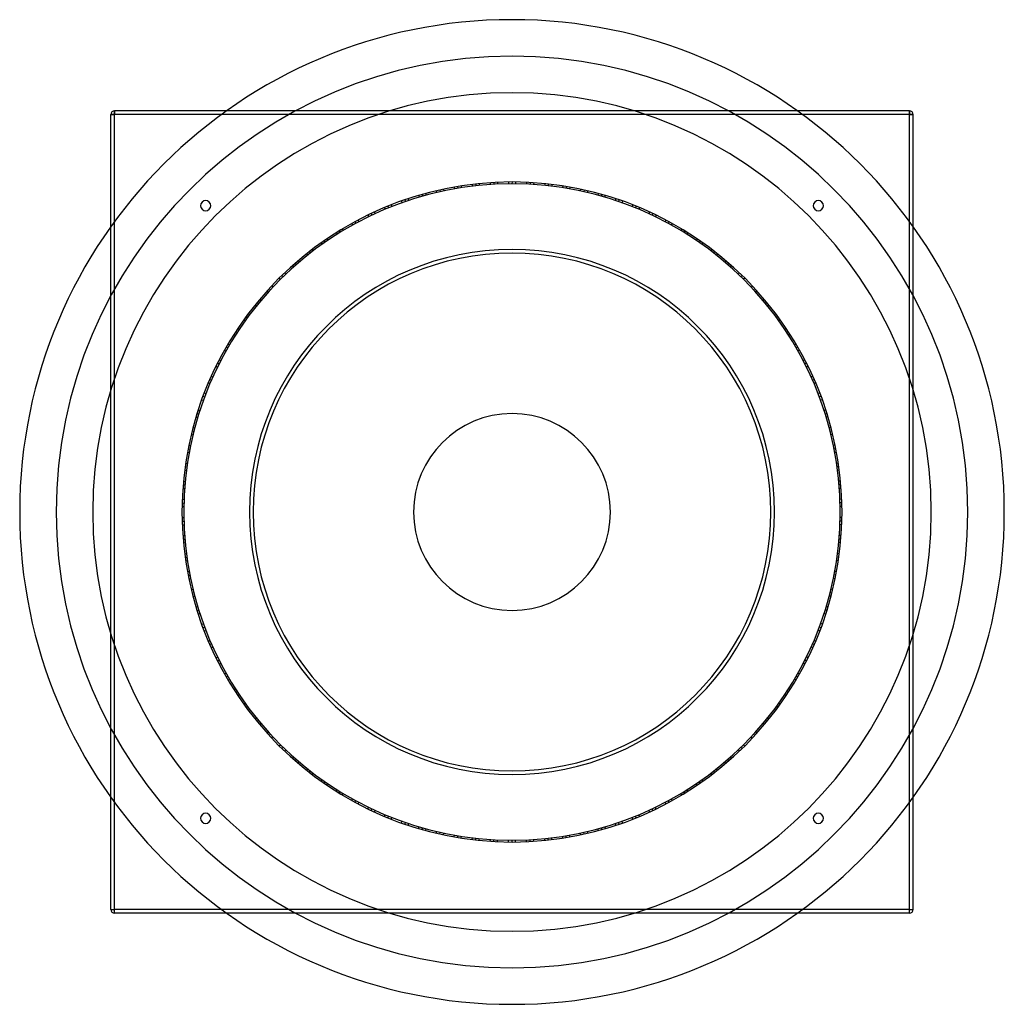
# Model space of a CAD drawing. Header units: millimetres. Extents: x -675 to 675, y -675 to 675.
import ezdxf

# ---------------------------------------------------------------- set-up
doc = ezdxf.new("R2010")
doc.units = ezdxf.units.MM
doc.layers.add('HIDDEN', color=7, linetype='Continuous')
doc.layers.add('THICK', color=7, linetype='Continuous')

msp = doc.modelspace()

# ---------------------------------------------------------------- linework, layer by layer
at = {"layer": 'HIDDEN'}
for p, q in [((-550, 545), (-545, 545)), ((-550, 545), (-550, 545)), ((-545, 550), (-545, 550)), ((-545, 545), (-545, 550)), ((-545, -545), (-545, 545)), ((545, 545), (-545, 545)), ((398.2, 545), (-398.2, 545)), ((391.3, 550), (-391.3, 550)), ((545, 550), (545, 550)), ((545, 545), (545, 550)), ((545, -545), (545, 545)), ((545, 545), (550, 545)), ((550, 545), (550, 545)), ((-74.5, 446.3), (-74.1, 443.9)), ((-74.5, 446.3), (-74.1, 443.9)), ((-74.5, 446.3), (-74.1, 443.9)), ((-74.5, 446.3), (-74.1, 443.9)), ((-74.5, 446.3), (-74.1, 443.9)), ((-74.5, 446.3), (-74.1, 443.9)), ((-69.5, 447.1), (-69.4, 444.6)), ((-69.5, 447.1), (-69.4, 444.6)), ((-54.8, 449.2), (-54.4, 446.7)), ((-54.8, 449.2), (-54.4, 446.7)), ((-54.8, 449.2), (-54.4, 446.7)), ((-49.7, 449.8), (-49.6, 447.3)), ((-49.7, 449.8), (-49.6, 447.3)), ((-49.7, 449.8), (-49.6, 447.3)), ((-49.7, 449.8), (-49.6, 447.3)), ((-44.8, 450.3), (-44.6, 447.8)), ((-44.8, 450.3), (-44.6, 447.8)), ((-44.8, 450.3), (-44.6, 447.8)), ((-29.9, 451.5), (-29.8, 449)), ((-29.9, 451.5), (-29.8, 449)), ((-24.9, 451.8), (-24.8, 449.3)), ((-24.9, 451.8), (-24.8, 449.3)), ((-24.9, 451.8), (-24.8, 449.3)), ((-24.9, 451.8), (-24.8, 449.3)), ((-24.9, 451.8), (-24.8, 449.3)), ((-24.9, 451.8), (-24.8, 449.3)), ((-19.9, 452.1), (-20.1, 449.6)), ((-19.9, 452.1), (-20.1, 449.6)), ((-5, 452.5), (-4.9, 450)), ((-5, 452.5), (-4.9, 450)), ((-5, 452.5), (-4.9, 450)), ((0, 452.5), (-0.1, 450)), ((0, 452.5), (-0.1, 450)), ((0, 452.5), (-0.1, 450)), ((0, 452.5), (-0.1, 450)), ((5, 452.5), (4.9, 450)), ((5, 452.5), (4.9, 450)), ((5, 452.5), (4.9, 450)), ((20, 452.1), (19.8, 449.6)), ((20, 452.1), (19.8, 449.6)), ((24.9, 451.8), (24.8, 449.3)), ((24.9, 451.8), (24.8, 449.3)), ((24.9, 451.8), (24.8, 449.3)), ((24.9, 451.8), (24.8, 449.3)), ((24.9, 451.8), (24.8, 449.3)), ((24.9, 451.8), (24.8, 449.3)), ((29.9, 451.5), (29.5, 449)), ((29.9, 451.5), (29.5, 449)), ((44.8, 450.3), (44.6, 447.8)), ((44.8, 450.3), (44.6, 447.8)), ((44.8, 450.3), (44.6, 447.8)), ((49.8, 449.7), (49.4, 447.3)), ((49.8, 449.7), (49.4, 447.3)), ((49.8, 449.7), (49.4, 447.3)), ((49.8, 449.7), (49.4, 447.3)), ((54.8, 449.2), (54.4, 446.7)), ((54.8, 449.2), (54.4, 446.7)), ((54.8, 449.2), (54.4, 446.7)), ((69.6, 447.1), (69.2, 444.7)), ((69.6, 447.1), (69.2, 444.7)), ((74.5, 446.3), (74.1, 443.9)), ((74.5, 446.3), (74.1, 443.9)), ((74.5, 446.3), (74.1, 443.9)), ((74.5, 446.3), (74.1, 443.9)), ((74.5, 446.3), (74.1, 443.9)), ((74.5, 446.3), (74.1, 443.9)), ((-127.9, 434), (-127.2, 431.6)), ((-127.9, 434), (-127.2, 431.6)), ((-123.1, 435.4), (-122.4, 433)), ((-123.1, 435.4), (-122.4, 433)), ((-123.1, 435.4), (-122.4, 433)), ((-123.1, 435.4), (-122.4, 433)), ((-123.1, 435.4), (-122.4, 433)), ((-123.1, 435.4), (-122.4, 433)), ((-118.3, 436.8), (-117.9, 434.3)), ((-118.3, 436.8), (-117.9, 434.3)), ((-103.8, 440.4), (-103.2, 438)), ((-103.8, 440.4), (-103.2, 438)), ((-103.8, 440.4), (-103.2, 438)), ((-98.9, 441.6), (-98.5, 439.1)), ((-98.9, 441.6), (-98.5, 439.1)), ((-98.9, 441.6), (-98.5, 439.1)), ((-98.9, 441.6), (-98.5, 439.1)), ((-94, 442.6), (-93.6, 440.2)), ((-94, 442.6), (-93.6, 440.2)), ((-94, 442.6), (-93.6, 440.2)), ((-79.4, 445.5), (-79, 443)), ((-79.4, 445.5), (-79, 443)), ((79.4, 445.5), (78.7, 443.1)), ((79.4, 445.5), (78.7, 443.1)), ((94, 442.6), (93.6, 440.2)), ((94, 442.6), (93.6, 440.2)), ((94, 442.6), (93.6, 440.2)), ((99, 441.5), (98.3, 439.1)), ((99, 441.5), (98.3, 439.1)), ((99, 441.5), (98.3, 439.1)), ((99, 441.5), (98.3, 439.1)), ((103.8, 440.4), (103.2, 438)), ((103.8, 440.4), (103.2, 438)), ((103.8, 440.4), (103.2, 438)), ((118.3, 436.8), (117.7, 434.3)), ((118.3, 436.8), (117.7, 434.3)), ((123.1, 435.4), (122.4, 433)), ((123.1, 435.4), (122.4, 433)), ((123.1, 435.4), (122.4, 433)), ((123.1, 435.4), (122.4, 433)), ((123.1, 435.4), (122.4, 433)), ((123.1, 435.4), (122.4, 433)), ((127.9, 434), (127, 431.7)), ((127.9, 434), (127, 431.7)), ((-170.3, 419.2), (-169.3, 416.9)), ((-170.3, 419.2), (-169.3, 416.9)), ((-170.3, 419.2), (-169.3, 416.9)), ((-170.3, 419.2), (-169.3, 416.9)), ((-170.3, 419.2), (-169.3, 416.9)), ((-170.3, 419.2), (-169.3, 416.9)), ((-165.6, 421.1), (-164.9, 418.7)), ((-165.6, 421.1), (-164.9, 418.7)), ((-151.7, 426.3), (-150.7, 424)), ((-151.7, 426.3), (-150.7, 424)), ((-151.7, 426.3), (-150.7, 424)), ((-146.9, 428), (-146.2, 425.6)), ((-146.9, 428), (-146.2, 425.6)), ((-146.9, 428), (-146.2, 425.6)), ((-146.9, 428), (-146.2, 425.6)), ((-142.2, 429.6), (-141.5, 427.2)), ((-142.2, 429.6), (-141.5, 427.2)), ((-142.2, 429.6), (-141.5, 427.2)), ((142.2, 429.6), (141.5, 427.2)), ((142.2, 429.6), (141.5, 427.2)), ((142.2, 429.6), (141.5, 427.2)), ((147, 428), (146, 425.6)), ((147, 428), (146, 425.6)), ((147, 428), (146, 425.6)), ((147, 428), (146, 425.6)), ((151.7, 426.3), (150.7, 424)), ((151.7, 426.3), (150.7, 424)), ((151.7, 426.3), (150.7, 424)), ((165.7, 421.1), (164.7, 418.8)), ((165.7, 421.1), (164.7, 418.8)), ((170.3, 419.2), (169.3, 416.9)), ((170.3, 419.2), (169.3, 416.9)), ((170.3, 419.2), (169.3, 416.9)), ((170.3, 419.2), (169.3, 416.9)), ((170.3, 419.2), (169.3, 416.9)), ((170.3, 419.2), (169.3, 416.9)), ((-197.6, 407.1), (-196.5, 404.9)), ((-197.6, 407.1), (-196.5, 404.9)), ((-197.6, 407.1), (-196.5, 404.9)), ((-193.1, 409.2), (-192.1, 406.9)), ((-193.1, 409.2), (-192.1, 406.9)), ((-193.1, 409.2), (-192.1, 406.9)), ((-193.1, 409.2), (-192.1, 406.9)), ((-188.6, 411.3), (-187.6, 409)), ((-188.6, 411.3), (-187.6, 409)), ((-188.6, 411.3), (-187.6, 409)), ((-174.9, 417.3), (-173.9, 415)), ((-174.9, 417.3), (-173.9, 415)), ((174.9, 417.3), (173.7, 415.1)), ((174.9, 417.3), (173.7, 415.1)), ((188.6, 411.3), (187.6, 409)), ((188.6, 411.3), (187.6, 409)), ((188.6, 411.3), (187.6, 409)), ((193.2, 409.2), (192, 407)), ((193.2, 409.2), (192, 407)), ((193.2, 409.2), (192, 407)), ((193.2, 409.2), (192, 407)), ((197.6, 407.1), (196.5, 404.9)), ((197.6, 407.1), (196.5, 404.9)), ((197.6, 407.1), (196.5, 404.9)), ((-545, -398.2), (-545, 398.2)), ((-219.7, 395.6), (-218.5, 393.4)), ((-219.7, 395.6), (-218.5, 393.4)), ((-215.4, 398), (-214.2, 395.8)), ((-215.4, 398), (-214.2, 395.8)), ((-215.4, 398), (-214.2, 395.8)), ((-215.4, 398), (-214.2, 395.8)), ((-215.4, 398), (-214.2, 395.8)), ((-215.4, 398), (-214.2, 395.8)), ((-210.9, 400.3), (-210, 398)), ((-210.9, 400.3), (-210, 398)), ((211, 400.3), (209.8, 398.1)), ((211, 400.3), (209.8, 398.1)), ((215.4, 398), (214.2, 395.8)), ((215.4, 398), (214.2, 395.8)), ((215.4, 398), (214.2, 395.8)), ((215.4, 398), (214.2, 395.8)), ((215.4, 398), (214.2, 395.8)), ((215.4, 398), (214.2, 395.8)), ((219.8, 395.6), (218.3, 393.5)), ((219.8, 395.6), (218.3, 393.5)), ((545, -398.2), (545, 398.2)), ((-550, -391.3), (-550, 391.3)), ((-241.2, 382.8), (-239.8, 380.8)), ((-241.2, 382.8), (-239.8, 380.8)), ((-241.2, 382.8), (-239.8, 380.8)), ((-236.9, 385.5), (-235.7, 383.3)), ((-236.9, 385.5), (-235.7, 383.3)), ((-236.9, 385.5), (-235.7, 383.3)), ((-236.9, 385.5), (-235.7, 383.3)), ((-232.7, 388.1), (-231.5, 385.9)), ((-232.7, 388.1), (-231.5, 385.9)), ((-232.7, 388.1), (-231.5, 385.9)), ((232.7, 388.1), (231.5, 385.9)), ((232.7, 388.1), (231.5, 385.9)), ((232.7, 388.1), (231.5, 385.9)), ((237, 385.5), (235.6, 383.4)), ((237, 385.5), (235.6, 383.4)), ((237, 385.5), (235.6, 383.4)), ((237, 385.5), (235.6, 383.4)), ((241.2, 382.8), (239.8, 380.8)), ((241.2, 382.8), (239.8, 380.8)), ((241.2, 382.8), (239.8, 380.8)), ((550, -391.3), (550, 391.3)), ((-261.9, 369), (-260.5, 366.9)), ((-261.9, 369), (-260.5, 366.9)), ((-257.8, 371.9), (-256.4, 369.8)), ((-257.8, 371.9), (-256.4, 369.8)), ((-257.8, 371.9), (-256.4, 369.8)), ((-257.8, 371.9), (-256.4, 369.8)), ((-257.8, 371.9), (-256.4, 369.8)), ((-257.8, 371.9), (-256.4, 369.8)), ((-253.7, 374.7), (-252.5, 372.5)), ((-253.7, 374.7), (-252.5, 372.5)), ((253.7, 374.7), (252.3, 372.6)), ((253.7, 374.7), (252.3, 372.6)), ((257.8, 371.9), (256.4, 369.8)), ((257.8, 371.9), (256.4, 369.8)), ((257.8, 371.9), (256.4, 369.8)), ((257.8, 371.9), (256.4, 369.8)), ((257.8, 371.9), (256.4, 369.8)), ((257.8, 371.9), (256.4, 369.8)), ((261.9, 369), (260.3, 367.1)), ((261.9, 369), (260.3, 367.1)), ((-281.9, 354), (-280.2, 352.1)), ((-281.9, 354), (-280.2, 352.1)), ((-281.9, 354), (-280.2, 352.1)), ((-277.9, 357.1), (-276.5, 355.1)), ((-277.9, 357.1), (-276.5, 355.1)), ((-277.9, 357.1), (-276.5, 355.1)), ((-277.9, 357.1), (-276.5, 355.1)), ((-273.9, 360.2), (-272.5, 358.1)), ((-273.9, 360.2), (-272.5, 358.1)), ((-273.9, 360.2), (-272.5, 358.1)), ((273.9, 360.2), (272.5, 358.1)), ((273.9, 360.2), (272.5, 358.1)), ((273.9, 360.2), (272.5, 358.1)), ((278, 357.1), (276.3, 355.2)), ((278, 357.1), (276.3, 355.2)), ((278, 357.1), (276.3, 355.2)), ((278, 357.1), (276.3, 355.2)), ((281.9, 354), (280.2, 352.1)), ((281.9, 354), (280.2, 352.1)), ((281.9, 354), (280.2, 352.1)), ((-300.9, 337.9), (-299.3, 336.1)), ((-300.9, 337.9), (-299.3, 336.1)), ((-297.2, 341.2), (-295.5, 339.3)), ((-297.2, 341.2), (-295.5, 339.3)), ((-297.2, 341.2), (-295.5, 339.3)), ((-297.2, 341.2), (-295.5, 339.3)), ((-297.2, 341.2), (-295.5, 339.3)), ((-297.2, 341.2), (-295.5, 339.3)), ((-293.4, 344.5), (-291.9, 342.4)), ((-293.4, 344.5), (-291.9, 342.4)), ((293.4, 344.5), (291.8, 342.6)), ((293.4, 344.5), (291.8, 342.6)), ((297.2, 341.2), (295.5, 339.3)), ((297.2, 341.2), (295.5, 339.3)), ((297.2, 341.2), (295.5, 339.3)), ((297.2, 341.2), (295.5, 339.3)), ((297.2, 341.2), (295.5, 339.3)), ((297.2, 341.2), (295.5, 339.3)), ((300.9, 337.9), (299.1, 336.2)), ((300.9, 337.9), (299.1, 336.2)), ((-315.5, 324.4), (-313.9, 322.5)), ((-315.5, 324.4), (-313.9, 322.5)), ((-315.5, 324.4), (-313.9, 322.5)), ((-315.5, 324.4), (-313.9, 322.5)), ((-311.9, 327.8), (-310.3, 325.9)), ((-311.9, 327.8), (-310.3, 325.9)), ((-311.9, 327.8), (-310.3, 325.9)), ((311.9, 327.8), (310.3, 325.9)), ((311.9, 327.8), (310.3, 325.9)), ((311.9, 327.8), (310.3, 325.9)), ((315.6, 324.3), (313.7, 322.6)), ((315.6, 324.3), (313.7, 322.6)), ((315.6, 324.3), (313.7, 322.6)), ((315.6, 324.3), (313.7, 322.6)), ((-319.1, 320.8), (-317.3, 319.1)), ((-319.1, 320.8), (-317.3, 319.1)), ((-319.1, 320.8), (-317.3, 319.1)), ((319.1, 320.8), (317.3, 319.1)), ((319.1, 320.8), (317.3, 319.1)), ((319.1, 320.8), (317.3, 319.1)), ((-336.3, 302.8), (-334.4, 301.1)), ((-336.3, 302.8), (-334.4, 301.1)), ((-332.9, 306.5), (-331.1, 304.8)), ((-332.9, 306.5), (-331.1, 304.8)), ((-332.9, 306.5), (-331.1, 304.8)), ((-332.9, 306.5), (-331.1, 304.8)), ((-332.9, 306.5), (-331.1, 304.8)), ((-332.9, 306.5), (-331.1, 304.8)), ((-329.5, 310.1), (-327.8, 308.2)), ((-329.5, 310.1), (-327.8, 308.2)), ((329.5, 310.1), (327.7, 308.4)), ((329.5, 310.1), (327.7, 308.4)), ((332.9, 306.5), (331.1, 304.8)), ((332.9, 306.5), (331.1, 304.8)), ((332.9, 306.5), (331.1, 304.8)), ((332.9, 306.5), (331.1, 304.8)), ((332.9, 306.5), (331.1, 304.8)), ((332.9, 306.5), (331.1, 304.8)), ((336.3, 302.8), (334.3, 301.3)), ((336.3, 302.8), (334.3, 301.3)), ((-352.5, 283.8), (-350.4, 282.3)), ((-352.5, 283.8), (-350.4, 282.3)), ((-352.5, 283.8), (-350.4, 282.3)), ((-349.3, 287.7), (-347.4, 286)), ((-349.3, 287.7), (-347.4, 286)), ((-349.3, 287.7), (-347.4, 286)), ((-349.3, 287.7), (-347.4, 286)), ((-346.1, 291.5), (-344.2, 289.8)), ((-346.1, 291.5), (-344.2, 289.8)), ((-346.1, 291.5), (-344.2, 289.8)), ((346.1, 291.5), (344.2, 289.8)), ((346.1, 291.5), (344.2, 289.8)), ((346.1, 291.5), (344.2, 289.8)), ((349.3, 287.6), (347.3, 286.1)), ((349.3, 287.6), (347.3, 286.1)), ((349.3, 287.6), (347.3, 286.1)), ((349.3, 287.6), (347.3, 286.1)), ((352.5, 283.8), (350.4, 282.3)), ((352.5, 283.8), (350.4, 282.3)), ((352.5, 283.8), (350.4, 282.3)), ((-361.6, 272), (-359.8, 270.3)), ((-361.6, 272), (-359.8, 270.3)), ((361.6, 272), (359.6, 270.5)), ((361.6, 272), (359.6, 270.5)), ((-367.5, 264), (-365.5, 262.5)), ((-367.5, 264), (-365.5, 262.5)), ((-364.6, 268), (-362.6, 266.5)), ((-364.6, 268), (-362.6, 266.5)), ((-364.6, 268), (-362.6, 266.5)), ((-364.6, 268), (-362.6, 266.5)), ((-364.6, 268), (-362.6, 266.5)), ((-364.6, 268), (-362.6, 266.5)), ((364.6, 268), (362.6, 266.5)), ((364.6, 268), (362.6, 266.5)), ((364.6, 268), (362.6, 266.5)), ((364.6, 268), (362.6, 266.5)), ((364.6, 268), (362.6, 266.5)), ((364.6, 268), (362.6, 266.5)), ((367.6, 263.9), (365.4, 262.7)), ((367.6, 263.9), (365.4, 262.7)), ((-381.5, 243.3), (-379.4, 242)), ((-381.5, 243.3), (-379.4, 242)), ((-381.5, 243.3), (-379.4, 242)), ((-378.8, 247.5), (-376.8, 246)), ((-378.8, 247.5), (-376.8, 246)), ((-378.8, 247.5), (-376.8, 246)), ((-378.8, 247.5), (-376.8, 246)), ((-376, 251.7), (-374, 250.2)), ((-376, 251.7), (-374, 250.2)), ((-376, 251.7), (-374, 250.2)), ((376, 251.7), (374, 250.2)), ((376, 251.7), (374, 250.2)), ((376, 251.7), (374, 250.2)), ((378.8, 247.5), (376.7, 246.2)), ((378.8, 247.5), (376.7, 246.2)), ((378.8, 247.5), (376.7, 246.2)), ((378.8, 247.5), (376.7, 246.2)), ((381.5, 243.3), (379.4, 242)), ((381.5, 243.3), (379.4, 242)), ((381.5, 243.3), (379.4, 242)), ((-389.3, 230.6), (-387.3, 229.1)), ((-389.3, 230.6), (-387.3, 229.1)), ((389.4, 230.5), (387.2, 229.3)), ((389.4, 230.5), (387.2, 229.3)), ((-394.3, 221.9), (-392.2, 220.7)), ((-394.3, 221.9), (-392.2, 220.7)), ((-391.9, 226.2), (-389.7, 225)), ((-391.9, 226.2), (-389.7, 225)), ((-391.9, 226.2), (-389.7, 225)), ((-391.9, 226.2), (-389.7, 225)), ((-391.9, 226.2), (-389.7, 225)), ((-391.9, 226.2), (-389.7, 225)), ((391.9, 226.2), (389.7, 225)), ((391.9, 226.2), (389.7, 225)), ((391.9, 226.2), (389.7, 225)), ((391.9, 226.2), (389.7, 225)), ((391.9, 226.2), (389.7, 225)), ((391.9, 226.2), (389.7, 225)), ((394.4, 221.9), (392.1, 220.9)), ((394.4, 221.9), (392.1, 220.9)), ((-403.7, 204.4), (-401.6, 203.1)), ((-403.7, 204.4), (-401.6, 203.1)), ((-403.7, 204.4), (-401.6, 203.1)), ((-403.7, 204.4), (-401.6, 203.1)), ((-401.5, 208.8), (-399.3, 207.5)), ((-401.5, 208.8), (-399.3, 207.5)), ((-401.5, 208.8), (-399.3, 207.5)), ((401.5, 208.8), (399.3, 207.5)), ((401.5, 208.8), (399.3, 207.5)), ((401.5, 208.8), (399.3, 207.5)), ((403.8, 204.3), (401.5, 203.3)), ((403.8, 204.3), (401.5, 203.3)), ((403.8, 204.3), (401.5, 203.3)), ((403.8, 204.3), (401.5, 203.3)), ((-406, 199.8), (-403.7, 198.8)), ((-406, 199.8), (-403.7, 198.8)), ((-406, 199.8), (-403.7, 198.8)), ((406, 199.8), (403.7, 198.8)), ((406, 199.8), (403.7, 198.8)), ((406, 199.8), (403.7, 198.8)), ((-416.4, 177.2), (-414.1, 176.2)), ((-416.4, 177.2), (-414.1, 176.2)), ((-414.4, 181.8), (-412.1, 180.8)), ((-414.4, 181.8), (-412.1, 180.8)), ((-414.4, 181.8), (-412.1, 180.8)), ((-414.4, 181.8), (-412.1, 180.8)), ((-414.4, 181.8), (-412.1, 180.8)), ((-414.4, 181.8), (-412.1, 180.8)), ((-412.3, 186.3), (-410.2, 185.1)), ((-412.3, 186.3), (-410.2, 185.1)), ((412.4, 186.3), (410.1, 185.3)), ((412.4, 186.3), (410.1, 185.3)), ((414.4, 181.8), (412.1, 180.8)), ((414.4, 181.8), (412.1, 180.8)), ((414.4, 181.8), (412.1, 180.8)), ((414.4, 181.8), (412.1, 180.8)), ((414.4, 181.8), (412.1, 180.8)), ((414.4, 181.8), (412.1, 180.8)), ((416.4, 177.2), (414, 176.4)), ((416.4, 177.2), (414, 176.4)), ((-422, 163.4), (-419.7, 162.4)), ((-422, 163.4), (-419.7, 162.4)), ((-422, 163.4), (-419.7, 162.4)), ((422, 163.4), (419.7, 162.4)), ((422, 163.4), (419.7, 162.4)), ((422, 163.4), (419.7, 162.4)), ((-425.5, 153.9), (-423.1, 153.2)), ((-425.5, 153.9), (-423.1, 153.2)), ((-425.5, 153.9), (-423.1, 153.2)), ((-423.8, 158.7), (-421.5, 157.7)), ((-423.8, 158.7), (-421.5, 157.7)), ((-423.8, 158.7), (-421.5, 157.7)), ((-423.8, 158.7), (-421.5, 157.7)), ((423.8, 158.6), (421.4, 157.9)), ((423.8, 158.6), (421.4, 157.9)), ((423.8, 158.6), (421.4, 157.9)), ((423.8, 158.6), (421.4, 157.9)), ((425.5, 153.9), (423.1, 153.2)), ((425.5, 153.9), (423.1, 153.2)), ((425.5, 153.9), (423.1, 153.2)), ((-431.9, 135.1), (-429.5, 134.3)), ((-431.9, 135.1), (-429.5, 134.3)), ((-431.9, 135.1), (-429.5, 134.3)), ((-431.9, 135.1), (-429.5, 134.3)), ((-431.9, 135.1), (-429.5, 134.3)), ((-431.9, 135.1), (-429.5, 134.3)), ((-430.3, 139.9), (-428, 138.8)), ((-430.3, 139.9), (-428, 138.8)), ((430.4, 139.8), (428, 139.1)), ((430.4, 139.8), (428, 139.1)), ((431.9, 135.1), (429.5, 134.3)), ((431.9, 135.1), (429.5, 134.3)), ((431.9, 135.1), (429.5, 134.3)), ((431.9, 135.1), (429.5, 134.3)), ((431.9, 135.1), (429.5, 134.3)), ((431.9, 135.1), (429.5, 134.3)), ((-433.3, 130.3), (-430.9, 129.6)), ((-433.3, 130.3), (-430.9, 129.6)), ((433.3, 130.3), (430.9, 129.8)), ((433.3, 130.3), (430.9, 129.8)), ((-438.6, 111.1), (-436.3, 110.4)), ((-438.6, 111.1), (-436.3, 110.4)), ((-438.6, 111.1), (-436.3, 110.4)), ((-438.6, 111.1), (-436.3, 110.4)), ((-437.4, 115.9), (-435, 115.2)), ((-437.4, 115.9), (-435, 115.2)), ((-437.4, 115.9), (-435, 115.2)), ((437.4, 115.9), (435, 115.2)), ((437.4, 115.9), (435, 115.2)), ((437.4, 115.9), (435, 115.2)), ((438.7, 111), (436.2, 110.6)), ((438.7, 111), (436.2, 110.6)), ((438.7, 111), (436.2, 110.6)), ((438.7, 111), (436.2, 110.6)), ((-439.9, 106.2), (-437.4, 105.7)), ((-439.9, 106.2), (-437.4, 105.7)), ((-439.9, 106.2), (-437.4, 105.7)), ((439.9, 106.2), (437.4, 105.7)), ((439.9, 106.2), (437.4, 105.7)), ((439.9, 106.2), (437.4, 105.7)), ((-445, 81.9), (-442.6, 81.4)), ((-445, 81.9), (-442.6, 81.4)), ((-444.1, 86.7), (-441.7, 86.3)), ((-444.1, 86.7), (-441.7, 86.3)), ((-444.1, 86.7), (-441.7, 86.3)), ((-444.1, 86.7), (-441.7, 86.3)), ((-444.1, 86.7), (-441.7, 86.3)), ((-444.1, 86.7), (-441.7, 86.3)), ((-443.1, 91.7), (-440.7, 90.9)), ((-443.1, 91.7), (-440.7, 90.9)), ((443.1, 91.6), (440.7, 91.1)), ((443.1, 91.6), (440.7, 91.1)), ((444.1, 86.7), (441.7, 86.3)), ((444.1, 86.7), (441.7, 86.3)), ((444.1, 86.7), (441.7, 86.3)), ((444.1, 86.7), (441.7, 86.3)), ((444.1, 86.7), (441.7, 86.3)), ((444.1, 86.7), (441.7, 86.3)), ((445, 81.8), (442.5, 81.6)), ((445, 81.8), (442.5, 81.6)), ((-448.9, 57.2), (-446.4, 57)), ((-448.9, 57.2), (-446.4, 57)), ((-448.9, 57.2), (-446.4, 57)), ((-448.2, 62.2), (-445.7, 61.7)), ((-448.2, 62.2), (-445.7, 61.7)), ((-448.2, 62.2), (-445.7, 61.7)), ((-448.2, 62.2), (-445.7, 61.7)), ((-447.5, 67.1), (-445, 66.6)), ((-447.5, 67.1), (-445, 66.6)), ((-447.5, 67.1), (-445, 66.6)), ((447.5, 67.1), (445, 66.6)), ((447.5, 67.1), (445, 66.6)), ((447.5, 67.1), (445, 66.6)), ((448.2, 62.1), (445.7, 61.9)), ((448.2, 62.1), (445.7, 61.9)), ((448.2, 62.1), (445.7, 61.9)), ((448.2, 62.1), (445.7, 61.9)), ((448.9, 57.2), (446.4, 57)), ((448.9, 57.2), (446.4, 57)), ((448.9, 57.2), (446.4, 57)), ((-450.5, 42.4), (-448, 41.9)), ((-450.5, 42.4), (-448, 41.9)), ((450.5, 42.3), (448, 42.1)), ((450.5, 42.3), (448, 42.1)), ((-451.3, 32.4), (-448.8, 32.2)), ((-451.3, 32.4), (-448.8, 32.2)), ((-451, 37.4), (-448.5, 37.2)), ((-451, 37.4), (-448.5, 37.2)), ((-451, 37.4), (-448.5, 37.2)), ((-451, 37.4), (-448.5, 37.2)), ((-451, 37.4), (-448.5, 37.2)), ((-451, 37.4), (-448.5, 37.2)), ((451, 37.4), (448.5, 37.2)), ((451, 37.4), (448.5, 37.2)), ((451, 37.4), (448.5, 37.2)), ((451, 37.4), (448.5, 37.2)), ((451, 37.4), (448.5, 37.2)), ((451, 37.4), (448.5, 37.2)), ((451.3, 32.4), (448.8, 32.4)), ((451.3, 32.4), (448.8, 32.4)), ((-452.2, 17.5), (-449.7, 17.3)), ((-452.2, 17.5), (-449.7, 17.3)), ((-452.2, 17.5), (-449.7, 17.3)), ((452.2, 17.5), (449.7, 17.3)), ((452.2, 17.5), (449.7, 17.3)), ((452.2, 17.5), (449.7, 17.3)), ((-452.4, 7.4), (-449.9, 7.5)), ((-452.4, 7.4), (-449.9, 7.5)), ((-452.4, 7.4), (-449.9, 7.5)), ((-452.3, 12.5), (-449.8, 12.3)), ((-452.3, 12.5), (-449.8, 12.3)), ((-452.3, 12.5), (-449.8, 12.3)), ((-452.3, 12.5), (-449.8, 12.3)), ((452.3, 12.4), (449.8, 12.5)), ((452.3, 12.4), (449.8, 12.5)), ((452.3, 12.4), (449.8, 12.5)), ((452.3, 12.4), (449.8, 12.5)), ((452.4, 7.4), (449.9, 7.5)), ((452.4, 7.4), (449.9, 7.5)), ((452.4, 7.4), (449.9, 7.5)), ((-452.4, -7.5), (-449.9, -7.7)), ((-452.4, -7.5), (-449.9, -7.7)), ((-452.3, -12.5), (-449.8, -12.4)), ((-452.3, -12.5), (-449.8, -12.4)), ((-452.3, -12.5), (-449.8, -12.4)), ((-452.3, -12.5), (-449.8, -12.4)), ((-452.3, -12.5), (-449.8, -12.4)), ((-452.3, -12.5), (-449.8, -12.4)), ((452.3, -12.5), (449.8, -12.4)), ((452.3, -12.5), (449.8, -12.4)), ((452.3, -12.5), (449.8, -12.4)), ((452.3, -12.5), (449.8, -12.4)), ((452.3, -12.5), (449.8, -12.4)), ((452.3, -12.5), (449.8, -12.4)), ((452.4, -7.5), (449.9, -7.4)), ((452.4, -7.5), (449.9, -7.4)), ((-452.2, -17.4), (-449.7, -17.4)), ((-452.2, -17.4), (-449.7, -17.4)), ((452.2, -17.5), (449.7, -17.1)), ((452.2, -17.5), (449.7, -17.1)), ((-451.3, -32.4), (-448.8, -32.3)), ((-451.3, -32.4), (-448.8, -32.3)), ((-451.3, -32.4), (-448.8, -32.3)), ((-451, -37.3), (-448.5, -37.3)), ((-451, -37.3), (-448.5, -37.3)), ((-451, -37.3), (-448.5, -37.3)), ((-451, -37.3), (-448.5, -37.3)), ((451, -37.4), (448.5, -37.1)), ((451, -37.4), (448.5, -37.1)), ((451, -37.4), (448.5, -37.1)), ((451, -37.4), (448.5, -37.1)), ((451.3, -32.4), (448.8, -32.3)), ((451.3, -32.4), (448.8, -32.3)), ((451.3, -32.4), (448.8, -32.3)), ((-450.5, -42.4), (-448, -42)), ((-450.5, -42.4), (-448, -42)), ((-450.5, -42.4), (-448, -42)), ((450.5, -42.4), (448, -42)), ((450.5, -42.4), (448, -42)), ((450.5, -42.4), (448, -42)), ((-448.9, -57.2), (-446.4, -57.1)), ((-448.9, -57.2), (-446.4, -57.1)), ((-448.2, -62.2), (-445.7, -61.8)), ((-448.2, -62.2), (-445.7, -61.8)), ((-448.2, -62.2), (-445.7, -61.8)), ((-448.2, -62.2), (-445.7, -61.8)), ((-448.2, -62.2), (-445.7, -61.8)), ((-448.2, -62.2), (-445.7, -61.8)), ((-447.5, -67.1), (-445, -66.7)), ((-447.5, -67.1), (-445, -66.7)), ((447.5, -67.1), (445.1, -66.5)), ((447.5, -67.1), (445.1, -66.5)), ((448.2, -62.2), (445.7, -61.8)), ((448.2, -62.2), (445.7, -61.8)), ((448.2, -62.2), (445.7, -61.8)), ((448.2, -62.2), (445.7, -61.8)), ((448.2, -62.2), (445.7, -61.8)), ((448.2, -62.2), (445.7, -61.8)), ((448.9, -57.2), (446.4, -56.9)), ((448.9, -57.2), (446.4, -56.9)), ((-445, -81.8), (-442.6, -81.5)), ((-445, -81.8), (-442.6, -81.5)), ((-445, -81.8), (-442.6, -81.5)), ((-444.1, -86.7), (-441.6, -86.4)), ((-444.1, -86.7), (-441.6, -86.4)), ((-444.1, -86.7), (-441.6, -86.4)), ((-444.1, -86.7), (-441.6, -86.4)), ((-443.1, -91.7), (-440.7, -91.1)), ((-443.1, -91.7), (-440.7, -91.1)), ((-443.1, -91.7), (-440.7, -91.1)), ((443.1, -91.7), (440.7, -91.1)), ((443.1, -91.7), (440.7, -91.1)), ((443.1, -91.7), (440.7, -91.1)), ((444.1, -86.8), (441.7, -86.2)), ((444.1, -86.8), (441.7, -86.2)), ((444.1, -86.8), (441.7, -86.2)), ((444.1, -86.8), (441.7, -86.2)), ((445, -81.8), (442.6, -81.5)), ((445, -81.8), (442.6, -81.5)), ((445, -81.8), (442.6, -81.5)), ((-439.9, -106.2), (-437.4, -105.9)), ((-439.9, -106.2), (-437.4, -105.9)), ((439.8, -106.3), (437.4, -105.6)), ((439.8, -106.3), (437.4, -105.6)), ((-438.7, -111.1), (-436.2, -110.5)), ((-438.7, -111.1), (-436.2, -110.5)), ((-438.7, -111.1), (-436.2, -110.5)), ((-438.7, -111.1), (-436.2, -110.5)), ((-438.7, -111.1), (-436.2, -110.5)), ((-438.7, -111.1), (-436.2, -110.5)), ((-437.4, -115.9), (-435, -115.3)), ((-437.4, -115.9), (-435, -115.3)), ((437.4, -115.9), (435, -115.1)), ((437.4, -115.9), (435, -115.1)), ((438.7, -111.1), (436.2, -110.5)), ((438.7, -111.1), (436.2, -110.5)), ((438.7, -111.1), (436.2, -110.5)), ((438.7, -111.1), (436.2, -110.5)), ((438.7, -111.1), (436.2, -110.5)), ((438.7, -111.1), (436.2, -110.5)), ((-433.3, -130.3), (-430.9, -129.7)), ((-433.3, -130.3), (-430.9, -129.7)), ((-433.3, -130.3), (-430.9, -129.7)), ((-431.9, -135), (-429.5, -134.4)), ((-431.9, -135), (-429.5, -134.4)), ((-431.9, -135), (-429.5, -134.4)), ((-431.9, -135), (-429.5, -134.4)), ((431.9, -135.1), (429.5, -134.2)), ((431.9, -135.1), (429.5, -134.2)), ((431.9, -135.1), (429.5, -134.2)), ((431.9, -135.1), (429.5, -134.2)), ((433.3, -130.3), (430.9, -129.7)), ((433.3, -130.3), (430.9, -129.7)), ((433.3, -130.3), (430.9, -129.7)), ((-430.3, -139.9), (-428, -139)), ((-430.3, -139.9), (-428, -139)), ((-430.3, -139.9), (-428, -139)), ((430.3, -139.9), (428, -139)), ((430.3, -139.9), (428, -139)), ((430.3, -139.9), (428, -139)), ((-425.5, -154), (-423.1, -153.3)), ((-425.5, -154), (-423.1, -153.3)), ((-423.8, -158.7), (-421.4, -157.8)), ((-423.8, -158.7), (-421.4, -157.8)), ((-423.8, -158.7), (-421.4, -157.8)), ((-423.8, -158.7), (-421.4, -157.8)), ((-423.8, -158.7), (-421.4, -157.8)), ((-423.8, -158.7), (-421.4, -157.8)), ((423.8, -158.7), (421.4, -157.8)), ((423.8, -158.7), (421.4, -157.8)), ((423.8, -158.7), (421.4, -157.8)), ((423.8, -158.7), (421.4, -157.8)), ((423.8, -158.7), (421.4, -157.8)), ((423.8, -158.7), (421.4, -157.8)), ((425.5, -154), (423.1, -153.1)), ((425.5, -154), (423.1, -153.1)), ((-422, -163.3), (-419.7, -162.4)), ((-422, -163.3), (-419.7, -162.4)), ((422, -163.3), (419.7, -162.2)), ((422, -163.3), (419.7, -162.2)), ((-416.4, -177.2), (-414, -176.3)), ((-416.4, -177.2), (-414, -176.3)), ((-416.4, -177.2), (-414, -176.3)), ((-414.4, -181.7), (-412.1, -180.8)), ((-414.4, -181.7), (-412.1, -180.8)), ((-414.4, -181.7), (-412.1, -180.8)), ((-414.4, -181.7), (-412.1, -180.8)), ((-412.3, -186.4), (-410.1, -185.2)), ((-412.3, -186.4), (-410.1, -185.2)), ((-412.3, -186.4), (-410.1, -185.2)), ((412.3, -186.4), (410.1, -185.2)), ((412.3, -186.4), (410.1, -185.2)), ((412.3, -186.4), (410.1, -185.2)), ((414.4, -181.8), (412.1, -180.7)), ((414.4, -181.8), (412.1, -180.7)), ((414.4, -181.8), (412.1, -180.7)), ((414.4, -181.8), (412.1, -180.7)), ((416.4, -177.2), (414, -176.3)), ((416.4, -177.2), (414, -176.3)), ((416.4, -177.2), (414, -176.3)), ((-406, -199.8), (-403.6, -199)), ((-406, -199.8), (-403.6, -199)), ((406, -199.9), (403.7, -198.7)), ((406, -199.9), (403.7, -198.7)), ((-403.7, -204.3), (-401.5, -203.2)), ((-403.7, -204.3), (-401.5, -203.2)), ((-403.7, -204.3), (-401.5, -203.2)), ((-403.7, -204.3), (-401.5, -203.2)), ((-403.7, -204.3), (-401.5, -203.2)), ((-403.7, -204.3), (-401.5, -203.2)), ((-401.5, -208.7), (-399.2, -207.6)), ((-401.5, -208.7), (-399.2, -207.6)), ((401.5, -208.8), (399.4, -207.4)), ((401.5, -208.8), (399.4, -207.4)), ((403.7, -204.3), (401.5, -203.2)), ((403.7, -204.3), (401.5, -203.2)), ((403.7, -204.3), (401.5, -203.2)), ((403.7, -204.3), (401.5, -203.2)), ((403.7, -204.3), (401.5, -203.2)), ((403.7, -204.3), (401.5, -203.2)), ((-394.4, -221.9), (-392.1, -220.8)), ((-394.4, -221.9), (-392.1, -220.8)), ((-394.4, -221.9), (-392.1, -220.8)), ((-391.9, -226.2), (-389.7, -225.1)), ((-391.9, -226.2), (-389.7, -225.1)), ((-391.9, -226.2), (-389.7, -225.1)), ((-391.9, -226.2), (-389.7, -225.1)), ((-389.3, -230.6), (-387.2, -229.2)), ((-389.3, -230.6), (-387.2, -229.2)), ((-389.3, -230.6), (-387.2, -229.2)), ((389.3, -230.6), (387.2, -229.2)), ((389.3, -230.6), (387.2, -229.2)), ((389.3, -230.6), (387.2, -229.2)), ((391.9, -226.3), (389.8, -224.9)), ((391.9, -226.3), (389.8, -224.9)), ((391.9, -226.3), (389.8, -224.9)), ((391.9, -226.3), (389.8, -224.9)), ((394.4, -221.9), (392.1, -220.8)), ((394.4, -221.9), (392.1, -220.8)), ((394.4, -221.9), (392.1, -220.8)), ((-381.5, -243.3), (-379.3, -242.1)), ((-381.5, -243.3), (-379.3, -242.1)), ((381.5, -243.3), (379.4, -241.9)), ((381.5, -243.3), (379.4, -241.9)), ((-378.8, -247.5), (-376.7, -246.1)), ((-378.8, -247.5), (-376.7, -246.1)), ((-378.8, -247.5), (-376.7, -246.1)), ((-378.8, -247.5), (-376.7, -246.1)), ((-378.8, -247.5), (-376.7, -246.1)), ((-378.8, -247.5), (-376.7, -246.1)), ((-376.1, -251.6), (-374, -250.3)), ((-376.1, -251.6), (-374, -250.3)), ((376.1, -251.7), (374.1, -250.1)), ((376.1, -251.7), (374.1, -250.1)), ((378.8, -247.5), (376.7, -246.1)), ((378.8, -247.5), (376.7, -246.1)), ((378.8, -247.5), (376.7, -246.1)), ((378.8, -247.5), (376.7, -246.1)), ((378.8, -247.5), (376.7, -246.1)), ((378.8, -247.5), (376.7, -246.1)), ((-367.6, -263.9), (-365.5, -262.6)), ((-367.6, -263.9), (-365.5, -262.6)), ((-367.6, -263.9), (-365.5, -262.6)), ((-364.6, -268), (-362.5, -266.6)), ((-364.6, -268), (-362.5, -266.6)), ((-364.6, -268), (-362.5, -266.6)), ((-364.6, -268), (-362.5, -266.6)), ((364.6, -268), (362.6, -266.4)), ((364.6, -268), (362.6, -266.4)), ((364.6, -268), (362.6, -266.4)), ((364.6, -268), (362.6, -266.4)), ((367.6, -263.9), (365.5, -262.6)), ((367.6, -263.9), (365.5, -262.6)), ((367.6, -263.9), (365.5, -262.6)), ((-361.6, -272), (-359.7, -270.4)), ((-361.6, -272), (-359.7, -270.4)), ((-361.6, -272), (-359.7, -270.4)), ((-352.5, -283.8), (-350.4, -282.4)), ((-352.5, -283.8), (-350.4, -282.4)), ((352.4, -283.8), (350.5, -282.2)), ((352.4, -283.8), (350.5, -282.2)), ((361.6, -272), (359.7, -270.4)), ((361.6, -272), (359.7, -270.4)), ((361.6, -272), (359.7, -270.4)), ((-349.3, -287.7), (-347.4, -286.1)), ((-349.3, -287.7), (-347.4, -286.1)), ((-349.3, -287.7), (-347.4, -286.1)), ((-349.3, -287.7), (-347.4, -286.1)), ((-349.3, -287.7), (-347.4, -286.1)), ((-349.3, -287.7), (-347.4, -286.1)), ((-346.1, -291.5), (-344.2, -289.9)), ((-346.1, -291.5), (-344.2, -289.9)), ((346.1, -291.5), (344.3, -289.7)), ((346.1, -291.5), (344.3, -289.7)), ((349.3, -287.7), (347.4, -286.1)), ((349.3, -287.7), (347.4, -286.1)), ((349.3, -287.7), (347.4, -286.1)), ((349.3, -287.7), (347.4, -286.1)), ((349.3, -287.7), (347.4, -286.1)), ((349.3, -287.7), (347.4, -286.1)), ((-336.3, -302.8), (-334.4, -301.2)), ((-336.3, -302.8), (-334.4, -301.2)), ((-336.3, -302.8), (-334.4, -301.2)), ((-332.9, -306.4), (-331, -304.8)), ((-332.9, -306.4), (-331, -304.8)), ((-332.9, -306.4), (-331, -304.8)), ((-332.9, -306.4), (-331, -304.8)), ((-329.5, -310.1), (-327.7, -308.4)), ((-329.5, -310.1), (-327.7, -308.4)), ((-329.5, -310.1), (-327.7, -308.4)), ((329.5, -310.1), (327.7, -308.4)), ((329.5, -310.1), (327.7, -308.4)), ((329.5, -310.1), (327.7, -308.4)), ((332.9, -306.5), (331.1, -304.7)), ((332.9, -306.5), (331.1, -304.7)), ((332.9, -306.5), (331.1, -304.7)), ((332.9, -306.5), (331.1, -304.7)), ((336.3, -302.8), (334.4, -301.2)), ((336.3, -302.8), (334.4, -301.2)), ((336.3, -302.8), (334.4, -301.2)), ((-319.1, -320.8), (-317.2, -319.2)), ((-319.1, -320.8), (-317.2, -319.2)), ((-315.5, -324.3), (-313.8, -322.6)), ((-315.5, -324.3), (-313.8, -322.6)), ((-315.5, -324.3), (-313.8, -322.6)), ((-315.5, -324.3), (-313.8, -322.6)), ((-315.5, -324.3), (-313.8, -322.6)), ((-315.5, -324.3), (-313.8, -322.6)), ((315.5, -324.3), (313.8, -322.6)), ((315.5, -324.3), (313.8, -322.6)), ((315.5, -324.3), (313.8, -322.6)), ((315.5, -324.3), (313.8, -322.6)), ((315.5, -324.3), (313.8, -322.6)), ((315.5, -324.3), (313.8, -322.6)), ((319.1, -320.9), (317.3, -319.1)), ((319.1, -320.9), (317.3, -319.1)), ((-311.9, -327.8), (-310.2, -326)), ((-311.9, -327.8), (-310.2, -326)), ((-301, -337.9), (-299.2, -336.1)), ((-301, -337.9), (-299.2, -336.1)), ((-301, -337.9), (-299.2, -336.1)), ((301, -337.9), (299.2, -336.1)), ((301, -337.9), (299.2, -336.1)), ((301, -337.9), (299.2, -336.1)), ((311.9, -327.8), (310.4, -325.8)), ((311.9, -327.8), (310.4, -325.8)), ((-297.2, -341.2), (-295.5, -339.4)), ((-297.2, -341.2), (-295.5, -339.4)), ((-297.2, -341.2), (-295.5, -339.4)), ((-297.2, -341.2), (-295.5, -339.4)), ((-293.4, -344.5), (-291.8, -342.5)), ((-293.4, -344.5), (-291.8, -342.5)), ((-293.4, -344.5), (-291.8, -342.5)), ((293.4, -344.5), (291.8, -342.5)), ((293.4, -344.5), (291.8, -342.5)), ((293.4, -344.5), (291.8, -342.5)), ((297.1, -341.3), (295.6, -339.3)), ((297.1, -341.3), (295.6, -339.3)), ((297.1, -341.3), (295.6, -339.3)), ((297.1, -341.3), (295.6, -339.3)), ((-281.9, -354), (-280.1, -352.2)), ((-281.9, -354), (-280.1, -352.2)), ((-277.9, -357.1), (-276.4, -355.1)), ((-277.9, -357.1), (-276.4, -355.1)), ((-277.9, -357.1), (-276.4, -355.1)), ((-277.9, -357.1), (-276.4, -355.1)), ((-277.9, -357.1), (-276.4, -355.1)), ((-277.9, -357.1), (-276.4, -355.1)), ((-274, -360.1), (-272.5, -358.1)), ((-274, -360.1), (-272.5, -358.1)), ((274, -360.1), (272.6, -358)), ((274, -360.1), (272.6, -358)), ((277.9, -357.1), (276.4, -355.1)), ((277.9, -357.1), (276.4, -355.1)), ((277.9, -357.1), (276.4, -355.1)), ((277.9, -357.1), (276.4, -355.1)), ((277.9, -357.1), (276.4, -355.1)), ((277.9, -357.1), (276.4, -355.1)), ((281.8, -354), (280.3, -352)), ((281.8, -354), (280.3, -352)), ((-262, -369), (-260.4, -367)), ((-262, -369), (-260.4, -367)), ((-262, -369), (-260.4, -367)), ((-257.9, -371.8), (-256.3, -369.9)), ((-257.9, -371.8), (-256.3, -369.9)), ((-257.9, -371.8), (-256.3, -369.9)), ((-257.9, -371.8), (-256.3, -369.9)), ((-253.7, -374.7), (-252.4, -372.6)), ((-253.7, -374.7), (-252.4, -372.6)), ((-253.7, -374.7), (-252.4, -372.6)), ((253.7, -374.7), (252.4, -372.6)), ((253.7, -374.7), (252.4, -372.6)), ((253.7, -374.7), (252.4, -372.6)), ((257.8, -371.9), (256.5, -369.7)), ((257.8, -371.9), (256.5, -369.7)), ((257.8, -371.9), (256.5, -369.7)), ((257.8, -371.9), (256.5, -369.7)), ((262, -369), (260.4, -367)), ((262, -369), (260.4, -367)), ((262, -369), (260.4, -367)), ((-241.2, -382.8), (-239.7, -380.9)), ((-241.2, -382.8), (-239.7, -380.9)), ((-237, -385.5), (-235.7, -383.4)), ((-237, -385.5), (-235.7, -383.4)), ((-237, -385.5), (-235.7, -383.4)), ((-237, -385.5), (-235.7, -383.4)), ((-237, -385.5), (-235.7, -383.4)), ((-237, -385.5), (-235.7, -383.4)), ((-232.7, -388.1), (-231.4, -385.9)), ((-232.7, -388.1), (-231.4, -385.9)), ((232.7, -388.1), (231.6, -385.8)), ((232.7, -388.1), (231.6, -385.8)), ((237, -385.5), (235.7, -383.4)), ((237, -385.5), (235.7, -383.4)), ((237, -385.5), (235.7, -383.4)), ((237, -385.5), (235.7, -383.4)), ((237, -385.5), (235.7, -383.4)), ((237, -385.5), (235.7, -383.4)), ((241.2, -382.9), (239.9, -380.7)), ((241.2, -382.9), (239.9, -380.7)), ((-219.8, -395.5), (-218.5, -393.4)), ((-219.8, -395.5), (-218.5, -393.4)), ((-219.8, -395.5), (-218.5, -393.4)), ((-215.4, -397.9), (-214.1, -395.8)), ((-215.4, -397.9), (-214.1, -395.8)), ((-215.4, -397.9), (-214.1, -395.8)), ((-215.4, -397.9), (-214.1, -395.8)), ((-210.9, -400.3), (-209.9, -398.1)), ((-210.9, -400.3), (-209.9, -398.1)), ((-210.9, -400.3), (-209.9, -398.1)), ((-197.6, -407.1), (-196.3, -404.9)), ((-197.6, -407.1), (-196.3, -404.9)), ((197.6, -407.1), (196.5, -404.8)), ((197.6, -407.1), (196.5, -404.8)), ((210.9, -400.3), (209.9, -398.1)), ((210.9, -400.3), (209.9, -398.1)), ((210.9, -400.3), (209.9, -398.1)), ((215.3, -398), (214.3, -395.7)), ((215.3, -398), (214.3, -395.7)), ((215.3, -398), (214.3, -395.7)), ((215.3, -398), (214.3, -395.7)), ((219.8, -395.5), (218.5, -393.4)), ((219.8, -395.5), (218.5, -393.4)), ((219.8, -395.5), (218.5, -393.4)), ((-193.1, -409.2), (-192, -407)), ((-193.1, -409.2), (-192, -407)), ((-193.1, -409.2), (-192, -407)), ((-193.1, -409.2), (-192, -407)), ((-193.1, -409.2), (-192, -407)), ((-193.1, -409.2), (-192, -407)), ((-188.6, -411.3), (-187.5, -409.1)), ((-188.6, -411.3), (-187.5, -409.1)), ((-174.9, -417.3), (-173.9, -415.1)), ((-174.9, -417.3), (-173.9, -415.1)), ((-174.9, -417.3), (-173.9, -415.1)), ((-170.3, -419.2), (-169.3, -417)), ((-170.3, -419.2), (-169.3, -417)), ((-170.3, -419.2), (-169.3, -417)), ((-170.3, -419.2), (-169.3, -417)), ((170.2, -419.3), (169.4, -416.9)), ((170.2, -419.3), (169.4, -416.9)), ((170.2, -419.3), (169.4, -416.9)), ((170.2, -419.3), (169.4, -416.9)), ((174.9, -417.3), (173.9, -415.1)), ((174.9, -417.3), (173.9, -415.1)), ((174.9, -417.3), (173.9, -415.1)), ((188.6, -411.3), (187.8, -409)), ((188.6, -411.3), (187.8, -409)), ((193.1, -409.2), (192, -407)), ((193.1, -409.2), (192, -407)), ((193.1, -409.2), (192, -407)), ((193.1, -409.2), (192, -407)), ((193.1, -409.2), (192, -407)), ((193.1, -409.2), (192, -407)), ((-165.6, -421.1), (-164.8, -418.7)), ((-165.6, -421.1), (-164.8, -418.7)), ((-165.6, -421.1), (-164.8, -418.7)), ((-151.7, -426.3), (-150.6, -424.1)), ((-151.7, -426.3), (-150.6, -424.1)), ((-146.9, -428), (-146.1, -425.6)), ((-146.9, -428), (-146.1, -425.6)), ((-146.9, -428), (-146.1, -425.6)), ((-146.9, -428), (-146.1, -425.6)), ((-146.9, -428), (-146.1, -425.6)), ((-146.9, -428), (-146.1, -425.6)), ((-142.2, -429.6), (-141.4, -427.2)), ((-142.2, -429.6), (-141.4, -427.2)), ((-128, -434), (-127.1, -431.7)), ((-128, -434), (-127.1, -431.7)), ((-128, -434), (-127.1, -431.7)), ((128, -434), (127.1, -431.7)), ((128, -434), (127.1, -431.7)), ((128, -434), (127.1, -431.7)), ((142.2, -429.6), (141.6, -427.1)), ((142.2, -429.6), (141.6, -427.1)), ((146.9, -428), (146.1, -425.6)), ((146.9, -428), (146.1, -425.6)), ((146.9, -428), (146.1, -425.6)), ((146.9, -428), (146.1, -425.6)), ((146.9, -428), (146.1, -425.6)), ((146.9, -428), (146.1, -425.6)), ((151.6, -426.3), (150.8, -424)), ((151.6, -426.3), (150.8, -424)), ((165.6, -421.1), (164.8, -418.7)), ((165.6, -421.1), (164.8, -418.7)), ((165.6, -421.1), (164.8, -418.7)), ((-123.2, -435.4), (-122.4, -433)), ((-123.2, -435.4), (-122.4, -433)), ((-123.2, -435.4), (-122.4, -433)), ((-123.2, -435.4), (-122.4, -433)), ((-118.3, -436.8), (-117.7, -434.3)), ((-118.3, -436.8), (-117.7, -434.3)), ((-118.3, -436.8), (-117.7, -434.3)), ((-103.8, -440.4), (-103, -438)), ((-103.8, -440.4), (-103, -438)), ((-99, -441.5), (-98.4, -439.1)), ((-99, -441.5), (-98.4, -439.1)), ((-99, -441.5), (-98.4, -439.1)), ((-99, -441.5), (-98.4, -439.1)), ((-99, -441.5), (-98.4, -439.1)), ((-99, -441.5), (-98.4, -439.1)), ((-94.1, -442.6), (-93.5, -440.2)), ((-94.1, -442.6), (-93.5, -440.2)), ((-79.4, -445.5), (-78.9, -443)), ((-79.4, -445.5), (-78.9, -443)), ((-79.4, -445.5), (-78.9, -443)), ((-74.5, -446.3), (-74, -443.9)), ((-74.5, -446.3), (-74, -443.9)), ((-74.5, -446.3), (-74, -443.9)), ((-74.5, -446.3), (-74, -443.9)), ((-69.5, -447.1), (-69.2, -444.6)), ((-69.5, -447.1), (-69.2, -444.6)), ((-69.5, -447.1), (-69.2, -444.6)), ((69.5, -447.1), (69.2, -444.6)), ((69.5, -447.1), (69.2, -444.6)), ((69.5, -447.1), (69.2, -444.6)), ((74.4, -446.3), (74.2, -443.8)), ((74.4, -446.3), (74.2, -443.8)), ((74.4, -446.3), (74.2, -443.8)), ((74.4, -446.3), (74.2, -443.8)), ((79.4, -445.5), (78.9, -443)), ((79.4, -445.5), (78.9, -443)), ((79.4, -445.5), (78.9, -443)), ((94.1, -442.6), (93.8, -440.1)), ((94.1, -442.6), (93.8, -440.1)), ((99, -441.5), (98.4, -439.1)), ((99, -441.5), (98.4, -439.1)), ((99, -441.5), (98.4, -439.1)), ((99, -441.5), (98.4, -439.1)), ((99, -441.5), (98.4, -439.1)), ((99, -441.5), (98.4, -439.1)), ((103.8, -440.4), (103.3, -438)), ((103.8, -440.4), (103.3, -438)), ((118.3, -436.8), (117.7, -434.3)), ((118.3, -436.8), (117.7, -434.3)), ((118.3, -436.8), (117.7, -434.3)), ((123.1, -435.4), (122.5, -433)), ((123.1, -435.4), (122.5, -433)), ((123.1, -435.4), (122.5, -433)), ((123.1, -435.4), (122.5, -433)), ((-54.8, -449.2), (-54.2, -446.7)), ((-54.8, -449.2), (-54.2, -446.7)), ((-49.8, -449.8), (-49.5, -447.3)), ((-49.8, -449.8), (-49.5, -447.3)), ((-49.8, -449.8), (-49.5, -447.3)), ((-49.8, -449.8), (-49.5, -447.3)), ((-49.8, -449.8), (-49.5, -447.3)), ((-49.8, -449.8), (-49.5, -447.3)), ((-44.8, -450.3), (-44.6, -447.8)), ((-44.8, -450.3), (-44.6, -447.8)), ((-29.9, -451.5), (-29.7, -449)), ((-29.9, -451.5), (-29.7, -449)), ((-29.9, -451.5), (-29.7, -449)), ((-25, -451.8), (-24.7, -449.3)), ((-25, -451.8), (-24.7, -449.3)), ((-25, -451.8), (-24.7, -449.3)), ((-25, -451.8), (-24.7, -449.3)), ((-19.9, -452.1), (-19.9, -449.6)), ((-19.9, -452.1), (-19.9, -449.6)), ((-19.9, -452.1), (-19.9, -449.6)), ((-5, -452.5), (-4.7, -450)), ((-5, -452.5), (-4.7, -450)), ((0, -452.5), (0, -450)), ((0, -452.5), (0, -450)), ((0, -452.5), (0, -450)), ((0, -452.5), (0, -450)), ((0, -452.5), (0, -450)), ((0, -452.5), (0, -450)), ((5, -452.5), (5, -450)), ((5, -452.5), (5, -450)), ((19.9, -452.1), (19.9, -449.6)), ((19.9, -452.1), (19.9, -449.6)), ((19.9, -452.1), (19.9, -449.6)), ((24.9, -451.8), (24.9, -449.3)), ((24.9, -451.8), (24.9, -449.3)), ((24.9, -451.8), (24.9, -449.3)), ((24.9, -451.8), (24.9, -449.3)), ((29.9, -451.5), (29.7, -449)), ((29.9, -451.5), (29.7, -449)), ((29.9, -451.5), (29.7, -449)), ((44.8, -450.3), (44.8, -447.8)), ((44.8, -450.3), (44.8, -447.8)), ((49.8, -449.8), (49.5, -447.3)), ((49.8, -449.8), (49.5, -447.3)), ((49.8, -449.8), (49.5, -447.3)), ((49.8, -449.8), (49.5, -447.3)), ((49.8, -449.8), (49.5, -447.3)), ((49.8, -449.8), (49.5, -447.3)), ((54.7, -449.2), (54.4, -446.7)), ((54.7, -449.2), (54.4, -446.7)), ((-550, -545), (-545, -545)), ((-550, -545), (-550, -545)), ((545, -545), (-545, -545)), ((-545, -550), (-545, -545)), ((-545, -550), (-545, -550)), ((398.2, -545), (-398.2, -545)), ((391.3, -550), (-391.3, -550)), ((545, -550), (545, -545)), ((545, -545), (550, -545)), ((545, -550), (545, -550)), ((550, -545), (550, -545))]:
    msp.add_line(p, q, dxfattribs=at)
for centre, radius, start, end in [((0, 0), 452.5, 0, 180), ((0, 0), 450, 0, 180), ((-420, 420), 7, 0, 180), ((-420, 420), 7, 180, 0), ((420, 420), 7, 0, 180), ((420, 420), 7, 180, 0), ((0, 0), 360, 0, 180), ((0, 0), 355, 0, 180), ((0, 0), 452.5, 180, 0), ((0, 0), 450, 180, 0), ((0, 0), 360, 180, 0), ((0, 0), 355, 180, 0), ((-420, -420), 7, 0, 180), ((420, -420), 7, 0, 180), ((-420, -420), 7, 180, 0), ((420, -420), 7, 180, 0)]:
    msp.add_arc(centre, radius, start, end, dxfattribs=at)
at = {"layer": 'THICK'}
for p, q in [((-550, 391.3), (-550, 545)), ((-545, 545), (-550, 545)), ((-391.3, 550), (-545, 550)), ((-545, 550), (-545, 545)), ((-545, 398.2), (-545, 545)), ((-398.2, 545), (-545, 545)), ((545, 550), (391.3, 550)), ((545, 545), (398.2, 545)), ((545, 550), (545, 545)), ((550, 545), (545, 545)), ((545, 398.2), (545, 545)), ((550, 391.3), (550, 545)), ((-550, -545), (-550, -391.3)), ((550, -545), (550, -391.3)), ((-545, -545), (-545, -398.2)), ((545, -545), (545, -398.2)), ((-550, -545), (-545, -545)), ((-545, -550), (-545, -545)), ((-398.2, -545), (-545, -545)), ((-391.3, -550), (-545, -550)), ((545, -550), (391.3, -550)), ((545, -545), (398.2, -545)), ((545, -545), (550, -545)), ((545, -550), (545, -545))]:
    msp.add_line(p, q, dxfattribs=at)
for centre, radius, start, end in [((0, 0), 675, 90, 180), ((0, 0), 675, 0, 90), ((0, 0), 624.9, 90, 270), ((0, 0), 624.9, 0, 90), ((0, 0), 574.8, 0, 180), ((-545, 545), 5, 90, 180), ((545, 545), 5, 0, 90), ((0, 0), 135, 0, 180), ((0, 0), 574.8, 180, 0), ((0, 0), 135, 180, 0), ((0, 0), 675, 270, 0), ((0, 0), 624.9, 270, 0), ((0, 0), 675, 180, 270), ((-545, -545), 5, 180, 270), ((545, -545), 5, 270, 0)]:
    msp.add_arc(centre, radius, start, end, dxfattribs=at)

doc.saveas('drawing.dxf')
